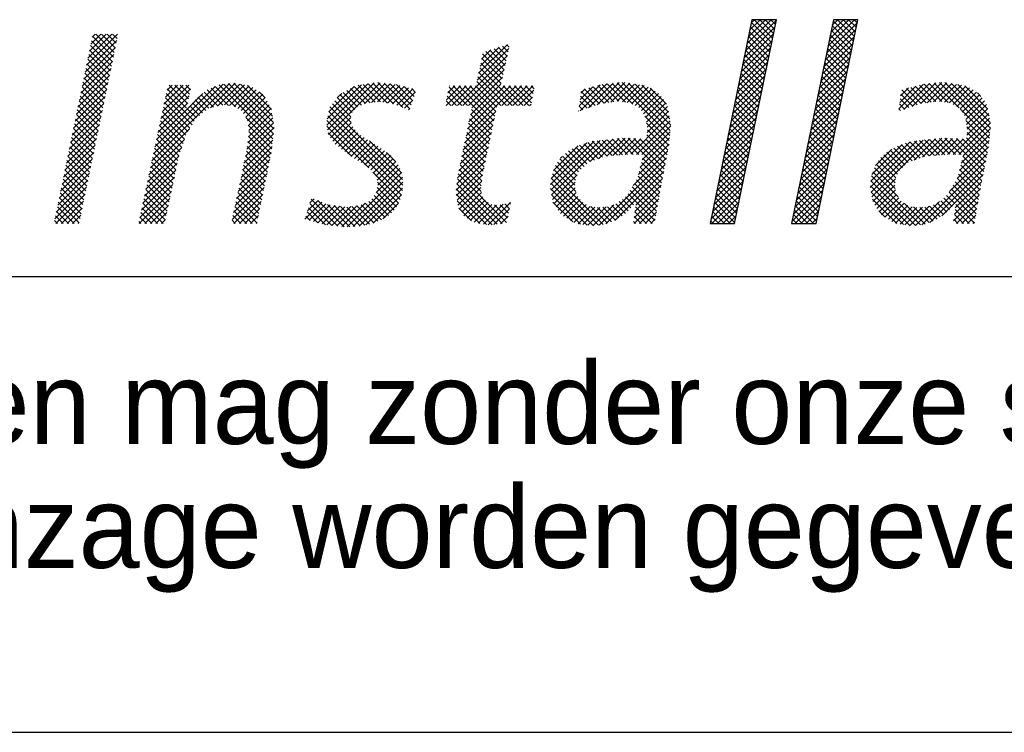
# Model space of a CAD drawing. Header units: millimetres. Extents: x -3157 to 118900, y 0 to 413637.
# Tile 17 of 25: x 103737 to 105896, y 0 to 1563. Entities that reach past the tile are written whole.
import ezdxf

# ---------------------------------------------------------------- set-up
doc = ezdxf.new("R2010")
doc.units = ezdxf.units.MM
doc.header["$LTSCALE"] = 100
doc.layers.get('0').update_dxf_attribs({"linetype": 'CONTINUOUS'})
for name, color, linetype in [('00KAD025', 2, 'CONTINUOUS'), ('00KAD070', 5, 'CONTINUOUS'), ('7', 7, 'CONTINUOUS'), ('BL$4----', 7, 'CONTINUOUS')]:
    doc.layers.add(name, color=color, linetype=linetype)
doc.styles.add('BURO-018', font='BUROFONT.shx', dxfattribs={"height": 180})
doc.styles.add('BURO-025', font='BUROFONT.shx', dxfattribs={"height": 250})
doc.styles.add('BURO-035', font='BUROFONT.shx', dxfattribs={"height": 350})
doc.styles.add('BURO-050', font='BUROFONT.shx', dxfattribs={"height": 500})

# ---------------------------------------------------------------- blocks, each defined once
blk = doc.blocks.new('*X0')
at = {"color": 0}
for p, q in [((36.784, -45.385), (39.278, -42.892)), ((36.9, -44.82), (38.854, -42.866)), ((37.016, -44.255), (38.405, -42.866)), ((37.132, -43.691), (37.956, -42.866)), ((37.248, -43.126), (37.507, -42.866)), ((38.976, -44.364), (37.478, -42.866)), ((39.052, -43.991), (37.927, -42.866)), ((39.129, -43.619), (38.376, -42.866)), ((39.205, -43.246), (38.825, -42.866)), ((39.281, -42.874), (39.274, -42.866)), ((43.442, -45.013), (45.59, -42.866)), ((43.558, -44.448), (45.141, -42.866)), ((43.674, -43.883), (44.691, -42.866)), ((43.79, -43.318), (44.242, -42.866)), ((45.584, -44.237), (44.213, -42.866)), ((45.66, -43.864), (44.662, -42.866)), ((45.737, -43.492), (45.111, -42.866)), ((45.813, -43.119), (45.56, -42.866)), ((36.668, -45.95), (39.162, -43.457)), ((38.823, -45.109), (37.178, -43.464)), ((38.899, -44.736), (37.255, -43.092)), ((43.21, -46.143), (45.704, -43.649)), ((43.326, -45.578), (45.82, -43.084)), ((45.354, -45.354), (43.71, -43.71)), ((45.431, -44.982), (43.786, -43.337)), ((45.507, -44.609), (43.863, -42.965)), ((-16.562, -47.095), (-14.002, -44.535)), ((-16.446, -46.53), (-13.951, -44.035)), ((-16.329, -45.964), (-14.4, -44.035)), ((-16.213, -45.399), (-14.849, -44.035)), ((-16.096, -44.833), (-15.298, -44.035)), ((-15.98, -44.268), (-15.747, -44.035)), ((-14.281, -45.887), (-15.966, -44.201)), ((-14.204, -45.515), (-15.684, -44.035)), ((-14.127, -45.143), (-15.235, -44.035)), ((-14.05, -44.77), (-14.786, -44.035)), ((-13.974, -44.398), (-14.337, -44.035)), ((36.552, -46.515), (39.046, -44.021)), ((38.67, -45.854), (37.025, -44.21)), ((38.746, -45.481), (37.102, -43.837)), ((43.094, -46.708), (45.588, -44.214)), ((45.201, -46.099), (43.557, -44.455)), ((45.278, -45.727), (43.633, -44.082)), ((-16.679, -47.66), (-14.118, -45.1)), ((-14.511, -47.004), (-16.196, -45.318)), ((-14.434, -46.632), (-16.12, -44.946)), ((-14.357, -46.26), (-16.043, -44.574)), ((15.111, -47.751), (17.673, -45.188)), ((15.228, -47.185), (17.546, -44.867)), ((15.346, -46.618), (16.88, -45.084)), ((15.463, -46.051), (16.213, -45.301)), ((17.368, -46.554), (16.14, -45.325)), ((17.45, -46.187), (16.478, -45.215)), ((17.532, -45.82), (16.817, -45.105)), ((17.614, -45.453), (17.156, -44.994)), ((17.696, -45.086), (17.494, -44.884)), ((36.32, -47.645), (38.814, -45.151)), ((36.436, -47.08), (38.93, -44.586)), ((38.44, -46.972), (36.796, -45.327)), ((38.517, -46.599), (36.872, -44.955)), ((38.593, -46.227), (36.949, -44.582)), ((42.978, -47.273), (45.472, -44.779)), ((45.048, -46.844), (43.404, -45.2)), ((45.125, -46.472), (43.48, -44.827)), ((-16.795, -48.226), (-14.235, -45.666)), ((-14.664, -47.749), (-16.35, -46.063)), ((-14.587, -47.376), (-16.273, -45.691)), ((13.508, -49.803), (17.544, -45.767)), ((17.122, -47.654), (15.473, -46.006)), ((17.204, -47.288), (15.55, -45.634)), ((17.286, -46.921), (15.801, -45.436)), ((36.204, -48.21), (38.698, -45.716)), ((38.288, -47.717), (36.643, -46.072)), ((38.364, -47.344), (36.719, -45.7)), ((42.746, -48.403), (45.24, -45.909)), ((42.862, -47.838), (45.356, -45.344)), ((44.895, -47.589), (43.251, -45.945)), ((44.972, -47.217), (43.327, -45.572)), ((-17.028, -49.357), (-14.468, -46.797)), ((-16.911, -48.791), (-14.351, -46.231)), ((-14.817, -48.493), (-16.503, -46.808)), ((-14.741, -48.121), (-16.426, -46.435)), ((13.957, -49.803), (17.415, -46.345)), ((14.406, -49.803), (17.285, -46.924)), ((18.372, -49.803), (15.319, -46.749)), ((17.039, -48.021), (15.396, -46.378)), ((35.972, -49.34), (38.466, -46.846)), ((36.088, -48.775), (38.582, -46.281)), ((38.135, -48.462), (36.49, -46.817)), ((38.211, -48.089), (36.567, -46.445)), ((42.63, -48.968), (45.124, -46.474)), ((44.742, -48.335), (43.098, -46.69)), ((44.819, -47.962), (43.174, -46.318)), ((-17.144, -49.922), (-14.584, -47.362)), ((-14.971, -49.238), (-16.656, -47.552)), ((-14.894, -48.866), (-16.58, -47.18)), ((14.675, -49.983), (17.156, -47.502)), ((17.474, -49.803), (15.164, -47.493)), ((17.923, -49.803), (15.241, -47.121)), ((35.857, -49.905), (38.35, -47.411)), ((37.982, -49.207), (36.337, -47.563)), ((38.058, -48.835), (36.414, -47.19)), ((42.398, -50.098), (44.892, -47.604)), ((42.514, -49.533), (45.008, -47.039)), ((44.59, -49.08), (42.945, -47.435)), ((44.666, -48.707), (43.022, -47.063)), ((-17.377, -51.053), (-14.817, -48.493)), ((-17.261, -50.488), (-14.701, -47.928)), ((-15.124, -49.983), (-16.81, -48.297)), ((-15.047, -49.61), (-16.733, -47.925)), ((-11.166, -54.271), (-4.903, -48.008)), ((-11.044, -53.7), (-5.414, -48.07)), ((-10.922, -53.129), (-6.052, -48.259)), ((-10.435, -50.846), (-8.04, -48.451)), ((-10.313, -50.275), (-8.189, -48.151)), ((-10.191, -49.704), (-8.638, -48.151)), ((-10.069, -49.133), (-9.087, -48.151)), ((-9.947, -48.562), (-9.536, -48.151)), ((-8.36, -50.012), (-9.923, -48.449)), ((-8.284, -49.639), (-9.772, -48.151)), ((-8.207, -49.267), (-9.323, -48.151)), ((-8.131, -48.894), (-8.874, -48.151)), ((-8.054, -48.522), (-8.425, -48.151)), ((-6.425, -49.98), (-4.451, -48.005)), ((-4.977, -49.802), (-6.384, -48.395)), ((-4.411, -49.92), (-6.066, -48.265)), ((-5.861, -49.864), (-4.07, -48.073)), ((-1.396, -52.486), (-5.747, -48.134)), ((-1.351, -52.082), (-5.368, -48.065)), ((-5.301, -49.753), (-3.689, -48.141)), ((-1.306, -51.678), (-4.968, -48.016)), ((-4.911, -49.812), (-3.308, -48.209)), ((-1.354, -51.18), (-4.547, -47.988)), ((-4.521, -49.872), (-3.006, -48.356)), ((-1.432, -50.653), (-4, -48.085)), ((-1.51, -50.126), (-3.454, -48.183)), ((2.952, -51.379), (6.281, -48.05)), ((2.995, -50.886), (5.762, -48.12)), ((3.025, -51.755), (6.799, -47.98)), ((3.098, -52.131), (7.259, -47.97)), ((3.118, -50.314), (5.158, -48.275)), ((6.082, -49.636), (4.875, -48.43)), ((6.466, -49.571), (5.165, -48.271)), ((6.874, -49.53), (5.499, -48.155)), ((7.308, -49.515), (5.895, -48.102)), ((6.015, -49.662), (7.667, -48.01)), ((7.834, -49.592), (6.29, -48.049)), ((6.566, -49.561), (8.076, -48.05)), ((8.359, -49.669), (6.686, -47.995)), ((7.065, -49.511), (8.485, -48.091)), ((9.105, -49.966), (7.093, -47.953)), ((7.484, -49.541), (8.852, -48.172)), ((9.666, -50.077), (7.591, -48.003)), ((7.876, -49.598), (9.206, -48.268)), ((9.78, -49.742), (8.09, -48.052)), ((8.267, -49.655), (9.56, -48.363)), ((9.893, -49.406), (8.588, -48.101)), ((8.612, -49.76), (9.913, -48.459)), ((10.007, -49.071), (9.203, -48.267)), ((10.12, -48.736), (9.818, -48.433)), ((12.61, -49.803), (14.211, -48.202)), ((12.622, -49.342), (13.762, -48.202)), ((12.739, -48.776), (13.313, -48.202)), ((14.331, -49.803), (12.835, -48.307)), ((12.855, -48.21), (12.864, -48.202)), ((13.059, -49.803), (14.66, -48.202)), ((16.382, -51.405), (13.179, -48.202)), ((16.46, -51.034), (13.628, -48.202)), ((16.538, -50.663), (14.077, -48.202)), ((14.209, -52.245), (18.252, -48.202)), ((14.325, -51.68), (17.803, -48.202)), ((14.442, -51.114), (17.354, -48.202)), ((16.616, -50.292), (14.526, -48.202)), ((14.558, -50.548), (17.026, -48.081)), ((16.694, -49.921), (14.975, -48.202)), ((17.025, -49.803), (15.087, -47.865)), ((17.1, -49.803), (18.701, -48.202)), ((18.821, -49.803), (17.22, -48.202)), ((17.549, -49.803), (19.15, -48.202)), ((19.27, -49.803), (17.669, -48.202)), ((17.998, -49.803), (19.599, -48.202)), ((19.486, -49.57), (18.118, -48.202)), ((19.563, -49.198), (18.567, -48.202)), ((19.64, -48.825), (19.016, -48.202)), ((19.716, -48.453), (19.465, -48.202)), ((23.357, -49.832), (25.047, -48.142)), ((23.42, -50.218), (25.59, -48.048)), ((23.425, -49.315), (24.442, -48.298)), ((23.494, -48.797), (23.837, -48.454)), ((24.981, -49.676), (23.774, -48.47)), ((24.107, -49.98), (26.087, -48)), ((25.361, -49.608), (24.131, -48.378)), ((25.755, -49.552), (24.488, -48.286)), ((24.795, -49.741), (26.584, -47.952)), ((26.148, -49.497), (24.845, -48.194)), ((26.555, -49.455), (25.203, -48.102)), ((25.38, -49.605), (27.039, -47.947)), ((27.081, -49.532), (25.597, -48.047)), ((25.903, -49.531), (27.429, -48.006)), ((27.683, -49.684), (26.006, -48.008)), ((30.667, -52.22), (26.416, -47.968)), ((26.425, -49.458), (27.818, -48.065)), ((30.704, -51.808), (26.825, -47.929)), ((26.836, -49.496), (28.208, -48.124)), ((27.228, -49.554), (28.591, -48.19)), ((30.742, -51.397), (27.337, -47.992)), ((27.598, -49.633), (28.907, -48.323)), ((30.662, -50.868), (27.866, -48.072)), ((27.877, -49.802), (29.222, -48.457)), ((30.569, -50.326), (28.396, -48.152)), ((30.397, -49.704), (29.095, -48.403)), ((35.741, -50.47), (38.234, -47.976)), ((37.829, -49.952), (36.184, -48.308)), ((37.905, -49.58), (36.261, -47.935)), ((42.282, -50.663), (44.776, -48.169)), ((44.437, -49.825), (42.792, -48.18)), ((44.513, -49.452), (42.869, -47.808)), ((49.168, -50.064), (51.158, -48.074)), ((49.237, -49.546), (50.555, -48.228)), ((49.305, -49.029), (49.95, -48.384)), ((49.569, -50.112), (51.655, -48.026)), ((50.985, -49.638), (49.776, -48.429)), ((51.379, -49.583), (50.133, -48.337)), ((50.257, -49.873), (52.152, -47.978)), ((51.773, -49.528), (50.49, -48.245)), ((52.166, -49.472), (50.847, -48.153)), ((50.933, -49.646), (52.648, -47.93)), ((52.632, -49.489), (51.212, -48.069)), ((51.456, -49.572), (53.055, -47.973)), ((53.159, -49.567), (51.622, -48.029)), ((51.978, -49.499), (53.445, -48.032)), ((54.036, -49.995), (52.031, -47.99)), ((56.526, -52.036), (52.441, -47.95)), ((52.462, -49.464), (53.835, -48.091)), ((52.853, -49.522), (54.225, -48.15)), ((56.563, -51.624), (52.887, -47.947)), ((53.245, -49.579), (54.574, -48.25)), ((56.556, -51.168), (53.416, -48.028)), ((53.564, -49.708), (54.89, -48.383)), ((56.462, -50.625), (53.945, -48.108)), ((56.368, -50.082), (54.508, -48.222)), ((-17.494, -51.619), (-14.934, -49.059)), ((-15.278, -50.727), (-16.963, -49.042)), ((-15.201, -50.355), (-16.886, -48.67)), ((-10.8, -52.559), (-7.059, -48.817)), ((-10.556, -51.417), (-8.156, -49.016)), ((-7.92, -51.349), (-10.081, -49.189)), ((-7.747, -51.073), (-10.002, -48.819)), ((-6.563, -50.012), (-7.454, -49.122)), ((-6.194, -49.932), (-7.2, -48.926)), ((-5.821, -49.856), (-6.947, -48.731)), ((-5.448, -49.78), (-6.693, -48.535)), ((-4.237, -50.036), (-2.735, -48.535)), ((-3.967, -50.216), (-2.465, -48.713)), ((-3.758, -50.455), (-2.194, -48.891)), ((-3.587, -50.733), (-2.017, -49.164)), ((-2.009, -49.179), (-2.494, -48.693)), ((3.811, -49.173), (4.163, -48.821)), ((5.001, -50.352), (3.816, -49.166)), ((5.22, -50.122), (4.016, -48.918)), ((5.445, -49.897), (4.296, -48.748)), ((5.759, -49.763), (4.585, -48.589)), ((8.929, -49.892), (10.138, -48.682)), ((13.433, -49.803), (12.682, -49.052)), ((13.882, -49.803), (12.759, -48.68)), ((18.447, -49.803), (19.695, -48.555)), ((18.896, -49.803), (19.579, -49.12)), ((24.314, -49.908), (23.46, -49.054)), ((24.647, -49.792), (23.513, -48.657)), ((28.156, -49.972), (29.484, -48.644)), ((28.369, -50.209), (29.746, -48.831)), ((28.545, -50.482), (29.96, -49.066)), ((28.716, -50.76), (30.172, -49.303)), ((35.509, -51.6), (38.002, -49.106)), ((35.625, -51.035), (38.118, -48.541)), ((37.676, -50.697), (36.031, -49.053)), ((37.752, -50.325), (36.108, -48.68)), ((42.051, -51.793), (44.544, -49.299)), ((42.166, -51.228), (44.66, -48.734)), ((44.207, -50.942), (42.563, -49.298)), ((44.284, -50.57), (42.639, -48.925)), ((44.36, -50.197), (42.716, -48.553)), ((49.972, -49.972), (49.273, -49.273)), ((50.305, -49.856), (49.325, -48.876)), ((50.638, -49.74), (49.419, -48.521)), ((53.844, -49.878), (55.181, -48.541)), ((54.113, -50.058), (55.443, -48.728)), ((54.289, -50.331), (55.684, -48.936)), ((54.465, -50.604), (55.897, -49.172)), ((55.803, -49.068), (55.513, -48.778)), ((-17.61, -52.184), (-15.05, -49.624)), ((-15.431, -51.472), (-17.116, -49.787)), ((-15.354, -51.1), (-17.04, -49.414)), ((-10.678, -51.988), (-8.272, -49.581)), ((-8.267, -51.901), (-10.239, -49.929)), ((-8.093, -51.625), (-10.16, -49.559)), ((-7.574, -50.797), (-8.316, -50.056)), ((-7.322, -50.6), (-8.104, -49.818)), ((-7.069, -50.404), (-7.892, -49.581)), ((-6.816, -50.208), (-7.681, -49.344)), ((-3.443, -51.038), (-1.855, -49.45)), ((-3.389, -51.434), (-1.692, -49.736)), ((-3.336, -51.829), (-1.529, -50.023)), ((9.088, -55.786), (3.215, -49.912)), ((4.931, -51.179), (3.415, -49.664)), ((4.915, -50.714), (3.616, -49.415)), ((9.246, -50.024), (9.909, -49.361)), ((9.563, -50.156), (9.679, -50.04)), ((12.535, -49.803), (12.528, -49.796)), ((12.984, -49.803), (12.605, -49.424)), ((19.345, -49.803), (19.462, -49.686)), ((23.648, -50.139), (23.355, -49.847)), ((23.981, -50.024), (23.407, -49.45)), ((28.774, -51.15), (30.334, -49.59)), ((28.832, -51.541), (30.492, -49.881)), ((35.393, -52.165), (37.887, -49.671)), ((37.523, -51.442), (35.879, -49.798)), ((37.599, -51.07), (35.955, -49.425)), ((41.935, -52.358), (44.428, -49.864)), ((44.054, -51.687), (42.41, -50.043)), ((44.131, -51.315), (42.486, -49.67)), ((49.305, -50.203), (49.168, -50.066)), ((49.639, -50.088), (49.22, -49.669)), ((56.488, -52.447), (54.14, -50.099)), ((54.584, -50.934), (56.089, -49.429)), ((54.642, -51.325), (56.247, -49.72)), ((54.7, -51.716), (56.363, -50.053)), ((-17.843, -53.315), (-15.283, -50.755)), ((-17.727, -52.75), (-15.167, -50.19)), ((-15.584, -52.217), (-17.27, -50.531)), ((-15.508, -51.844), (-17.193, -50.159)), ((-8.534, -52.531), (-10.397, -50.669)), ((-8.421, -52.196), (-10.318, -50.299)), ((-1.441, -52.89), (-3.569, -50.761)), ((-3.43, -52.822), (-1.41, -50.802)), ((-3.375, -52.318), (-1.468, -50.41)), ((9.063, -56.658), (3.048, -50.643)), ((9.103, -56.249), (3.127, -50.273)), ((3.273, -52.405), (4.899, -50.778)), ((13.976, -53.376), (16.498, -50.854)), ((14.092, -52.811), (16.618, -50.285)), ((16.149, -52.519), (14.493, -50.863)), ((16.227, -52.148), (14.57, -50.491)), ((16.304, -51.776), (14.647, -50.119)), ((23.314, -50.255), (23.302, -50.243)), ((30.629, -52.631), (28.662, -50.663)), ((28.793, -52.478), (30.624, -50.647)), ((28.843, -51.979), (30.558, -50.264)), ((35.161, -53.295), (37.655, -50.801)), ((35.277, -52.73), (37.771, -50.236)), ((37.37, -52.188), (35.726, -50.543)), ((37.447, -51.815), (35.802, -50.17)), ((41.819, -52.923), (44.312, -50.429)), ((43.901, -52.433), (42.257, -50.788)), ((43.978, -52.06), (42.333, -50.416)), ((53.565, -53.749), (56.496, -50.819)), ((54.663, -52.202), (56.429, -50.436)), ((-17.959, -53.88), (-15.4, -51.321)), ((-15.814, -53.334), (-17.5, -51.648)), ((-15.738, -52.961), (-17.423, -51.276)), ((-15.661, -52.589), (-17.346, -50.904)), ((-11.288, -54.842), (-8.131, -51.685)), ((-8.761, -53.203), (-10.555, -51.409)), ((-8.648, -52.867), (-10.476, -51.039)), ((-3.61, -53.9), (-1.295, -51.585)), ((-3.491, -53.331), (-1.352, -51.193)), ((-1.486, -53.294), (-3.396, -51.384)), ((8.99, -57.034), (2.968, -51.012)), ((6.354, -54.847), (2.968, -51.461)), ((3.45, -52.676), (4.935, -51.191)), ((3.647, -52.928), (5.058, -51.518)), ((13.859, -53.942), (16.379, -51.422)), ((15.993, -53.261), (14.34, -51.608)), ((16.071, -52.89), (14.417, -51.236)), ((27.966, -53.754), (30.69, -51.03)), ((28.405, -53.764), (30.739, -51.43)), ((30.591, -53.041), (28.787, -51.238)), ((35.045, -53.86), (37.539, -51.366)), ((37.141, -53.305), (35.496, -51.661)), ((37.217, -52.933), (35.573, -51.288)), ((37.294, -52.56), (35.649, -50.916)), ((41.587, -54.053), (44.081, -51.559)), ((41.703, -53.488), (44.197, -50.994)), ((43.748, -53.178), (42.104, -51.533)), ((43.825, -52.805), (42.18, -51.161)), ((54.004, -53.759), (56.562, -51.201)), ((54.355, -53.857), (56.561, -51.651)), ((56.451, -52.859), (54.594, -51.002)), ((56.392, -53.249), (54.673, -51.529)), ((-18.192, -55.011), (-15.633, -52.452)), ((-18.076, -54.446), (-15.516, -51.886)), ((-15.968, -54.078), (-17.653, -52.393)), ((-15.891, -53.706), (-17.576, -52.021)), ((-8.988, -53.874), (-10.713, -52.149)), ((-8.875, -53.538), (-10.634, -51.779)), ((-3.73, -54.468), (-1.352, -52.09)), ((-1.612, -54.066), (-3.374, -52.304)), ((-1.535, -53.694), (-3.329, -51.899)), ((4.976, -53.918), (3.076, -52.019)), ((3.9, -53.124), (5.254, -51.771)), ((4.153, -53.32), (5.467, -52.006)), ((4.408, -53.515), (5.707, -52.215)), ((4.67, -53.701), (5.982, -52.389)), ((13.743, -54.507), (16.259, -51.99)), ((15.837, -54.003), (14.187, -52.353)), ((15.915, -53.632), (14.263, -51.98)), ((24.94, -54.086), (26.567, -52.46)), ((25.589, -53.886), (27.049, -52.426)), ((26.077, -53.847), (27.475, -52.45)), ((27.706, -53.748), (26.432, -52.474)), ((26.564, -53.809), (27.9, -52.473)), ((28.165, -53.759), (26.837, -52.431)), ((30.15, -55.295), (27.295, -52.44)), ((30.224, -54.919), (27.77, -52.466)), ((30.297, -54.544), (28.245, -52.492)), ((28.285, -54.783), (30.649, -52.419)), ((28.432, -54.187), (30.694, -51.924)), ((30.444, -53.793), (28.824, -52.173)), ((30.517, -53.417), (28.865, -51.764)), ((34.929, -54.424), (37.423, -51.931)), ((36.988, -54.05), (35.343, -52.406)), ((37.064, -53.678), (35.42, -52.033)), ((41.471, -54.618), (43.965, -52.124)), ((43.595, -53.923), (41.951, -52.278)), ((43.672, -53.55), (42.027, -51.906)), ((50.399, -54.221), (52.13, -52.49)), ((51.092, -53.977), (52.634, -52.435)), ((51.649, -53.869), (53.081, -52.437)), ((52.137, -53.83), (53.507, -52.46)), ((53.753, -53.753), (52.455, -52.455)), ((52.624, -53.792), (53.932, -52.484)), ((54.212, -53.763), (52.874, -52.425)), ((56.025, -55.127), (53.35, -52.452)), ((56.098, -54.751), (53.825, -52.478)), ((54.208, -54.453), (56.516, -52.145)), ((56.245, -54), (54.643, -52.398)), ((56.319, -53.625), (54.684, -51.99)), ((-18.309, -55.577), (-15.749, -53.017)), ((-16.121, -54.823), (-17.806, -53.138)), ((-16.044, -54.451), (-17.73, -52.765)), ((-11.532, -55.984), (-8.767, -53.219)), ((-11.41, -55.413), (-8.537, -52.541)), ((-9.224, -54.985), (-10.95, -53.259)), ((-9.146, -54.614), (-10.871, -52.889)), ((-9.068, -54.243), (-10.792, -52.519)), ((-3.968, -55.605), (-1.464, -53.1)), ((-3.849, -55.036), (-1.408, -52.595)), ((-1.765, -54.811), (-3.462, -53.113)), ((-1.688, -54.439), (-3.418, -52.709)), ((4.933, -53.888), (6.257, -52.564)), ((5.195, -54.074), (6.532, -52.738)), ((5.468, -54.251), (6.807, -52.912)), ((5.75, -54.417), (7.082, -53.086)), ((6.033, -54.583), (7.356, -53.26)), ((9.024, -55.272), (6.416, -52.664)), ((13.514, -55.634), (16.021, -53.127)), ((13.626, -55.073), (16.14, -52.559)), ((15.681, -54.745), (14.033, -53.097)), ((15.759, -54.374), (14.11, -52.725)), ((21.04, -56.19), (24.553, -52.677)), ((21.05, -56.629), (25.056, -52.623)), ((21.094, -55.687), (23.956, -52.825)), ((21.121, -57.007), (25.56, -52.568)), ((21.268, -55.064), (23.277, -53.055)), ((24.246, -54.33), (23.075, -53.159)), ((24.579, -54.213), (23.378, -53.013)), ((24.911, -54.097), (23.717, -52.903)), ((25.243, -53.98), (24.056, -52.793)), ((24.247, -54.33), (26.063, -52.514)), ((25.597, -53.885), (24.405, -52.693)), ((26.014, -53.852), (24.811, -52.649)), ((26.43, -53.82), (25.216, -52.606)), ((26.846, -53.787), (25.621, -52.562)), ((27.262, -53.754), (26.026, -52.518)), ((27.052, -53.771), (28.326, -52.497)), ((27.527, -53.744), (28.751, -52.52)), ((28.138, -55.378), (30.604, -52.913)), ((30.37, -54.168), (28.721, -52.518)), ((34.697, -55.554), (37.191, -53.061)), ((34.813, -54.989), (37.307, -52.496)), ((36.835, -54.795), (35.19, -53.151)), ((36.911, -54.423), (35.267, -52.778)), ((41.239, -55.748), (43.733, -53.254)), ((41.355, -55.183), (43.849, -52.689)), ((43.442, -54.668), (41.798, -53.023)), ((43.519, -54.295), (41.874, -52.651)), ((46.858, -56.415), (50.62, -52.653)), ((46.912, -55.912), (50.095, -52.729)), ((46.924, -56.798), (51.123, -52.599)), ((46.995, -57.176), (51.627, -52.544)), ((46.999, -55.375), (49.43, -52.945)), ((49.92, -54.41), (48.753, -53.243)), ((50.237, -54.278), (49.05, -53.091)), ((50.569, -54.161), (49.372, -52.964)), ((50.901, -54.044), (49.711, -52.854)), ((51.233, -53.927), (50.05, -52.744)), ((51.626, -53.871), (50.429, -52.674)), ((52.042, -53.838), (50.834, -52.63)), ((52.458, -53.805), (51.239, -52.586)), ((52.874, -53.772), (51.644, -52.542)), ((53.294, -53.743), (52.049, -52.498)), ((53.111, -53.754), (54.358, -52.507)), ((53.896, -55.663), (56.412, -53.147)), ((54.061, -55.049), (56.471, -52.639)), ((56.172, -54.376), (54.3, -52.504)), ((-18.425, -56.142), (-15.866, -53.583)), ((-16.275, -55.567), (-17.96, -53.882)), ((-16.198, -55.195), (-17.883, -53.51)), ((-11.654, -56.555), (-8.996, -53.897)), ((-9.38, -55.727), (-11.108, -53.999)), ((-9.302, -55.356), (-11.029, -53.629)), ((-4.088, -56.173), (-1.52, -53.606)), ((-1.918, -55.556), (-3.604, -53.87)), ((-1.841, -55.184), (-3.526, -53.499)), ((6.281, -54.785), (7.613, -53.452)), ((6.523, -54.992), (7.867, -53.647)), ((6.727, -55.236), (8.121, -53.842)), ((6.912, -55.5), (8.329, -54.083)), ((8.522, -54.321), (7.784, -53.584)), ((13.463, -56.134), (15.901, -53.696)), ((15.533, -55.495), (13.88, -53.842)), ((15.603, -55.116), (13.956, -53.47)), ((21.832, -54.051), (21.937, -53.946)), ((23.28, -55.16), (22.006, -53.886)), ((23.512, -54.943), (22.245, -53.675)), ((23.743, -54.725), (22.483, -53.465)), ((23.975, -54.508), (22.779, -53.312)), ((24.952, -59.462), (30.401, -54.014)), ((27.704, -56.262), (30.51, -53.456)), ((30.077, -55.67), (28.463, -54.057)), ((34.581, -56.119), (37.075, -53.626)), ((36.682, -55.541), (35.038, -53.896)), ((36.758, -55.168), (35.114, -53.523)), ((41.123, -56.313), (43.617, -53.819)), ((43.289, -55.413), (41.645, -53.768)), ((43.366, -55.04), (41.722, -53.396)), ((47.273, -54.653), (48.607, -53.319)), ((49.049, -55.335), (47.716, -54.002)), ((49.226, -55.063), (47.955, -53.792)), ((49.457, -54.845), (48.193, -53.581)), ((49.689, -54.628), (48.457, -53.396)), ((53.263, -56.745), (56.303, -53.705)), ((55.951, -55.502), (54.345, -53.896)), ((-18.658, -57.273), (-16.099, -54.714)), ((-18.542, -56.708), (-15.982, -54.148)), ((-16.428, -56.312), (-18.113, -54.627)), ((-16.351, -55.94), (-18.036, -54.255)), ((-11.776, -57.126), (-9.115, -54.465)), ((-9.536, -56.469), (-11.266, -54.739)), ((-9.458, -56.098), (-11.187, -54.369)), ((-4.326, -57.31), (-1.748, -54.732)), ((-4.207, -56.742), (-1.632, -54.167)), ((-2.071, -56.301), (-3.76, -54.612)), ((-1.994, -55.929), (-3.682, -54.241)), ((7.021, -55.841), (8.53, -54.332)), ((7.07, -56.241), (8.719, -54.592)), ((13.412, -56.634), (15.782, -54.264)), ((13.426, -57.069), (15.662, -54.833)), ((15.428, -56.288), (13.726, -54.586)), ((15.48, -55.892), (13.803, -54.214)), ((23.003, -56.23), (21.429, -54.656)), ((23.052, -55.83), (21.609, -54.386)), ((23.15, -55.479), (21.788, -54.117)), ((25.499, -59.364), (30.291, -54.572)), ((29.93, -56.422), (28.286, -54.778)), ((30.003, -56.046), (28.375, -54.417)), ((34.349, -57.249), (36.843, -54.755)), ((34.465, -56.684), (36.959, -54.191)), ((36.529, -56.286), (34.885, -54.641)), ((36.606, -55.913), (34.961, -54.269)), ((41.007, -56.878), (43.501, -54.384)), ((43.137, -56.158), (41.492, -54.513)), ((43.213, -55.785), (41.569, -54.141)), ((48.879, -56.512), (47.194, -54.827)), ((48.867, -56.051), (47.351, -54.535)), ((48.921, -55.656), (47.531, -54.266)), ((51.024, -59.433), (56.194, -54.263)), ((51.664, -59.242), (56.085, -54.822)), ((55.805, -56.254), (54.168, -54.617)), ((55.878, -55.878), (54.256, -54.256)), ((-18.774, -57.839), (-16.215, -55.279)), ((-16.581, -57.057), (-18.266, -55.372)), ((-16.505, -56.684), (-18.19, -54.999)), ((-12.02, -58.268), (-9.354, -55.602)), ((-11.898, -57.697), (-9.235, -55.034)), ((-9.692, -57.211), (-11.424, -55.479)), ((-9.614, -56.84), (-11.345, -55.109)), ((-4.446, -57.878), (-1.864, -55.297)), ((-2.224, -57.046), (-3.916, -55.354)), ((-2.147, -56.674), (-3.838, -54.983)), ((4.6, -59.609), (9.003, -55.205)), ((5.083, -59.575), (9.064, -55.594)), ((8.89, -57.384), (6.691, -55.185)), ((6.939, -56.821), (8.861, -54.899)), ((13.486, -57.458), (15.546, -55.398)), ((17.489, -59.247), (13.573, -55.331)), ((15.442, -56.751), (13.65, -54.959)), ((24.895, -59.469), (21.096, -55.67)), ((25.294, -59.419), (21.182, -55.307)), ((21.192, -57.386), (23.184, -55.394)), ((23.081, -56.757), (21.3, -54.976)), ((26.222, -59.091), (30.182, -55.13)), ((29.797, -57.187), (28.108, -55.498)), ((29.863, -56.804), (28.197, -55.138)), ((34.233, -57.814), (36.727, -55.32)), ((36.376, -57.031), (34.732, -55.386)), ((36.453, -56.658), (34.808, -55.014)), ((40.775, -58.008), (43.269, -55.514)), ((40.891, -57.443), (43.385, -54.949)), ((42.907, -57.276), (41.263, -55.631)), ((42.984, -56.903), (41.339, -55.259)), ((43.06, -56.53), (41.416, -54.886)), ((50.916, -59.447), (46.959, -55.49)), ((49.106, -57.188), (47.076, -55.159)), ((52.633, -58.723), (55.975, -55.38)), ((55.669, -57.016), (53.99, -55.337)), ((55.735, -56.633), (54.079, -54.977)), ((-19.007, -58.969), (-16.448, -56.41)), ((-18.891, -58.404), (-16.332, -55.845)), ((-16.735, -57.801), (-18.42, -56.116)), ((-16.658, -57.429), (-18.343, -55.744)), ((-12.142, -58.839), (-9.474, -56.171)), ((-9.848, -57.953), (-11.582, -56.219)), ((-9.77, -57.582), (-11.503, -55.849)), ((-4.684, -59.015), (-2.096, -56.427)), ((-4.565, -58.447), (-1.98, -55.862)), ((-2.453, -58.164), (-4.149, -56.467)), ((-2.377, -57.791), (-4.072, -56.096)), ((-2.3, -57.419), (-3.994, -55.725)), ((5.567, -59.54), (9.114, -55.993)), ((8.591, -57.983), (7.029, -56.421)), ((8.757, -57.699), (7.054, -55.997)), ((16.727, -59.383), (13.465, -56.121)), ((17.122, -59.329), (13.506, -55.713)), ((13.547, -57.846), (15.477, -55.916)), ((13.683, -58.159), (15.408, -56.434)), ((24.496, -59.519), (21.053, -56.076)), ((21.295, -57.731), (23.032, -55.994)), ((21.479, -57.997), (23.026, -56.45)), ((29.597, -58.334), (27.638, -56.375)), ((29.664, -57.952), (27.803, -56.091)), ((27.851, -58.36), (29.964, -56.246)), ((27.919, -57.842), (30.073, -55.688)), ((29.73, -57.569), (27.969, -55.808)), ((34.002, -58.944), (36.495, -56.45)), ((34.118, -58.379), (36.611, -55.885)), ((36.223, -57.776), (34.579, -56.131)), ((36.3, -57.403), (34.655, -55.759)), ((40.659, -58.573), (43.153, -56.079)), ((42.754, -58.021), (41.11, -56.376)), ((42.831, -57.648), (41.186, -56.004)), ((50.085, -59.514), (46.871, -56.3)), ((50.516, -59.497), (46.914, -55.894)), ((47.065, -57.555), (48.909, -55.711)), ((47.219, -57.85), (48.845, -56.224)), ((55.469, -58.163), (53.554, -56.248)), ((55.536, -57.781), (53.72, -55.965)), ((53.73, -58.074), (55.866, -55.938)), ((55.602, -57.398), (53.885, -55.681)), ((-18.921, -59.332), (-16.565, -56.976)), ((-16.965, -58.918), (-18.65, -57.233)), ((-16.888, -58.546), (-18.573, -56.861)), ((-16.811, -58.174), (-18.496, -56.489)), ((-12.186, -59.332), (-9.593, -56.739)), ((-10.004, -58.695), (-11.74, -56.959)), ((-9.926, -58.324), (-11.661, -56.589)), ((-4.552, -59.332), (-2.212, -56.992)), ((-2.606, -58.909), (-4.305, -57.209)), ((-2.53, -58.536), (-4.227, -56.838)), ((6.113, -59.443), (9.081, -56.475)), ((6.707, -59.298), (8.998, -57.007)), ((8.18, -58.469), (6.795, -57.084)), ((8.404, -58.245), (6.946, -56.787)), ((15.86, -59.414), (13.41, -56.964)), ((16.331, -59.436), (13.423, -56.528)), ((13.861, -58.43), (15.457, -56.834)), ((14.039, -58.701), (15.567, -57.173)), ((24.002, -59.474), (21.026, -56.498)), ((23.463, -59.384), (21.129, -57.05)), ((21.662, -58.262), (23.094, -56.83)), ((21.846, -58.527), (23.231, -57.142)), ((27.746, -57.83), (27.082, -57.166)), ((29.464, -59.099), (27.306, -56.941)), ((29.531, -58.717), (27.472, -56.658)), ((27.782, -58.877), (29.865, -56.794)), ((34.063, -59.332), (36.379, -57.015)), ((35.994, -58.894), (34.349, -57.249)), ((36.07, -58.521), (34.426, -56.877)), ((36.147, -58.148), (34.502, -56.504)), ((40.543, -59.138), (43.037, -56.644)), ((40.798, -59.332), (42.921, -57.209)), ((42.601, -58.766), (40.957, -57.121)), ((42.678, -58.393), (41.033, -56.749)), ((49.546, -59.424), (46.925, -56.803)), ((47.403, -58.115), (48.898, -56.62)), ((47.586, -58.381), (48.968, -56.999)), ((47.77, -58.646), (49.157, -57.259)), ((53.683, -57.724), (53.027, -57.068)), ((55.336, -58.928), (53.222, -56.814)), ((55.403, -58.546), (53.388, -56.531)), ((53.593, -59.109), (55.665, -57.037)), ((53.662, -58.591), (55.759, -56.494)), ((-17.449, -59.332), (-18.803, -57.978)), ((-17.041, -59.291), (-18.727, -57.606)), ((-18.472, -59.332), (-16.681, -57.541)), ((-10.265, -59.332), (-11.898, -57.699)), ((-10.082, -59.066), (-11.819, -57.329)), ((-11.737, -59.332), (-9.713, -57.308)), ((-11.288, -59.332), (-9.832, -57.876)), ((-3.081, -59.332), (-4.461, -57.952)), ((-2.683, -59.281), (-4.383, -57.581)), ((-4.103, -59.332), (-2.328, -57.557)), ((1.195, -58.973), (2.565, -57.602)), ((1.395, -58.323), (2.25, -57.469)), ((2.862, -59.437), (1.478, -58.054)), ((1.543, -59.074), (2.881, -57.736)), ((3.361, -59.488), (1.584, -57.711)), ((1.596, -57.674), (1.934, -57.336)), ((3.861, -59.539), (1.69, -57.368)), ((1.893, -59.173), (3.233, -57.833)), ((4.361, -59.589), (2.234, -57.462)), ((2.244, -59.271), (3.628, -57.887)), ((2.594, -59.37), (4.022, -57.942)), ((2.965, -59.448), (4.416, -57.996)), ((4.814, -59.594), (3.012, -57.791)), ((3.373, -59.489), (4.893, -57.969)), ((5.233, -59.564), (3.545, -57.876)), ((3.78, -59.531), (5.4, -57.911)), ((5.651, -59.533), (4.066, -57.948)), ((4.188, -59.572), (6.071, -57.689)), ((6.027, -59.46), (4.573, -58.005)), ((6.403, -59.387), (4.976, -57.959)), ((6.748, -59.282), (5.379, -57.913)), ((7.072, -59.157), (5.749, -57.834)), ((7.388, -59.025), (6.058, -57.695)), ((7.669, -58.856), (6.368, -57.555)), ((7.95, -58.688), (6.592, -57.33)), ((7.49, -58.964), (8.759, -57.694)), ((15.332, -59.336), (13.492, -57.495)), ((14.287, -58.902), (15.743, -57.446)), ((14.575, -59.063), (15.993, -57.645)), ((14.863, -59.224), (16.303, -57.785)), ((15.218, -59.319), (16.68, -57.856)), ((15.608, -59.377), (17.211, -57.774)), ((15.999, -59.435), (17.796, -57.639)), ((17.569, -58.878), (16.519, -57.828)), ((17.648, -58.508), (16.955, -57.815)), ((17.727, -58.139), (17.334, -57.746)), ((17.807, -57.769), (17.699, -57.661)), ((22.839, -59.209), (21.232, -57.602)), ((22.081, -58.741), (23.42, -57.403)), ((22.359, -58.912), (23.646, -57.626)), ((22.636, -59.084), (23.922, -57.798)), ((22.914, -59.255), (24.222, -57.948)), ((23.267, -59.351), (24.606, -58.012)), ((23.652, -59.415), (25.019, -58.048)), ((24.037, -59.48), (25.522, -57.995)), ((25.636, -59.312), (24.282, -57.958)), ((24.439, -59.526), (26.153, -57.812)), ((25.962, -59.189), (24.821, -58.048)), ((26.288, -59.066), (25.246, -58.024)), ((26.558, -58.887), (25.646, -57.975)), ((26.821, -58.701), (25.986, -57.866)), ((27.084, -58.515), (26.311, -57.742)), ((27.318, -58.3), (26.585, -57.567)), ((27.532, -58.065), (26.851, -57.384)), ((27.776, -59.332), (29.771, -57.338)), ((29.248, -59.332), (27.901, -57.984)), ((28.225, -59.332), (29.676, -57.881)), ((35.534, -59.332), (34.197, -57.994)), ((35.918, -59.266), (34.273, -57.622)), ((34.512, -59.332), (36.263, -57.58)), ((42.27, -59.332), (40.804, -57.866)), ((42.525, -59.138), (40.88, -57.494)), ((41.247, -59.332), (42.805, -57.774)), ((49.007, -59.334), (47.028, -57.355)), ((48.048, -58.818), (49.346, -57.519)), ((48.325, -58.989), (49.611, -57.703)), ((48.603, -59.161), (49.887, -57.876)), ((48.896, -59.316), (50.236, -57.976)), ((49.281, -59.38), (50.621, -58.041)), ((51.298, -59.381), (49.637, -57.719)), ((49.666, -59.444), (51.086, -58.024)), ((50.051, -59.508), (51.63, -57.929)), ((51.624, -59.257), (50.365, -57.998)), ((50.511, -59.497), (52.465, -57.543)), ((51.95, -59.134), (50.864, -58.048)), ((52.254, -58.99), (51.27, -58.005)), ((52.518, -58.804), (51.64, -57.926)), ((52.781, -58.618), (51.98, -57.817)), ((53.041, -58.43), (52.276, -57.664)), ((53.255, -58.194), (52.55, -57.489)), ((53.469, -57.959), (52.796, -57.287)), ((55.27, -59.311), (53.765, -57.806)), ((53.819, -59.332), (55.57, -57.581)), ((-18.347, -59.332), (-18.957, -58.723)), ((-17.898, -59.332), (-18.88, -58.35)), ((-18.023, -59.332), (-16.798, -58.107)), ((-17.574, -59.332), (-16.914, -58.672)), ((-11.612, -59.332), (-12.135, -58.809)), ((-11.163, -59.332), (-12.056, -58.439)), ((-10.714, -59.332), (-11.977, -58.069)), ((-10.839, -59.332), (-9.952, -58.445)), ((-3.979, -59.332), (-4.617, -58.694)), ((-3.53, -59.332), (-4.539, -58.323)), ((-3.654, -59.332), (-2.445, -58.122)), ((-3.205, -59.332), (-2.561, -58.687)), ((1.623, -59.097), (1.267, -58.74)), ((2.247, -59.272), (1.373, -58.397)), ((14.655, -59.107), (13.636, -58.088)), ((16.465, -59.418), (17.723, -58.16)), ((16.984, -59.348), (17.6, -58.732)), ((28.35, -59.332), (27.795, -58.777)), ((28.799, -59.332), (27.848, -58.381)), ((28.675, -59.332), (29.582, -58.425)), ((34.636, -59.332), (34.044, -58.739)), ((35.085, -59.332), (34.12, -58.367)), ((34.961, -59.332), (36.148, -58.145)), ((35.41, -59.332), (36.032, -58.71)), ((41.371, -59.332), (40.651, -58.611)), ((41.821, -59.332), (40.727, -58.239)), ((41.696, -59.332), (42.689, -58.339)), ((48.031, -58.807), (47.546, -58.322)), ((54.393, -59.332), (53.661, -58.6)), ((54.842, -59.332), (53.713, -58.203)), ((54.268, -59.332), (55.476, -58.124)), ((54.717, -59.332), (55.381, -58.668)), ((-18.796, -59.332), (-19.033, -59.095)), ((-17.125, -59.332), (-17.031, -59.238)), ((-12.061, -59.332), (-12.214, -59.179)), ((-10.39, -59.332), (-10.071, -59.013)), ((-4.428, -59.332), (-4.695, -59.065)), ((-2.756, -59.332), (-2.677, -59.252)), ((27.901, -59.332), (27.743, -59.174)), ((29.124, -59.332), (29.487, -58.968)), ((34.187, -59.332), (33.967, -59.112)), ((35.859, -59.332), (35.916, -59.275)), ((40.922, -59.332), (40.574, -58.984)), ((42.145, -59.332), (42.573, -58.904)), ((53.944, -59.332), (53.608, -58.996)), ((55.166, -59.332), (55.287, -59.211))]:
    blk.add_line(p, q, dxfattribs=at)
blk = doc.blocks.new('KUIJPERSKLEUR')
at = {"layer": '7', "color": 170, "linetype": 'Continuous'}
for points in [[(-135.576, 15.632), (-136.493, 11.162), (-135.955, 11.162), (-135.038, 15.632), (-135.576, 15.632)], [(-133.789, 15.632), (-134.707, 11.162), (-134.169, 11.162), (-133.251, 15.632), (-133.789, 15.632)]]:
    blk.add_lwpolyline(points, dxfattribs=at)
at = {"color": 170, "xscale": 0.271494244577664, "yscale": 0.271494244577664, "zscale": 0.271494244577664}
blk.add_blockref('*X0', (-145.703, 27.27), dxfattribs=at)
at = {"color": 1, "style": 'BURO-018'}
for s, p in [('Deze tekening blijft eigendom en mag zonder onze schriftelijke toestemming niet', (-185, 6.326)), ('gekopieerd of aan derden ter inzage worden gegeven, noch voor of door derden worden gebruikt', (-185, 3.607))]:
    blk.add_text(s, height=1.8, dxfattribs=at).set_placement(p)
at = {"color": 150, "style": 'BURO-025'}
for tag, p in [('TKSCHAAL', (-167, 67)), ('TKDATCREAT', (-81, 67)), ('TKBLADNR', (-124, 67)), ('TKDATA', (-30, 67)), ('TKINIT', (-30, 58)), ('PRPRLEID', (-30, 49)), ('PRGRLEID', (-30, 40))]:
    blk.add_attdef(tag, p, '', height=2.5, dxfattribs=at)
at = {"color": 3, "style": 'BURO-035'}
for tag, p in [('PROMSCHR', (-177, 55)), ('TK1OMSCHR', (-177, 42))]:
    blk.add_attdef(tag, p, '', height=3.5, dxfattribs=at)
at = {"color": 1, "style": 'BURO-025'}
blk.add_attdef('TKFILE', (-4, 40), '', height=2.5, rotation=90, dxfattribs=at)
blk.add_attdef('PRNAAM', (-30, 31.5), '', height=2.5, dxfattribs=at)
at = {"color": 4, "style": 'BURO-050'}
blk.add_attdef('TKTEKNR', (-48, 19), '', height=5, dxfattribs=at)

msp = doc.modelspace()

# ---------------------------------------------------------------- linework, layer by layer
at = {"layer": '00KAD025', "linetype": 'Continuous'}
msp.add_line((-3136, 0), (118900, 0), dxfattribs=at)
at = {"layer": '00KAD070', "linetype": 'Continuous'}
msp.add_line((-2136, 1000), (117900, 1000), dxfattribs=at)

# ---------------------------------------------------------------- block references
at = {"layer": 'BL$4----', "xscale": 100, "yscale": 100, "zscale": 100}
msp.add_blockref('KUIJPERSKLEUR', (118900, 0), dxfattribs=at)

doc.saveas('drawing.dxf')
